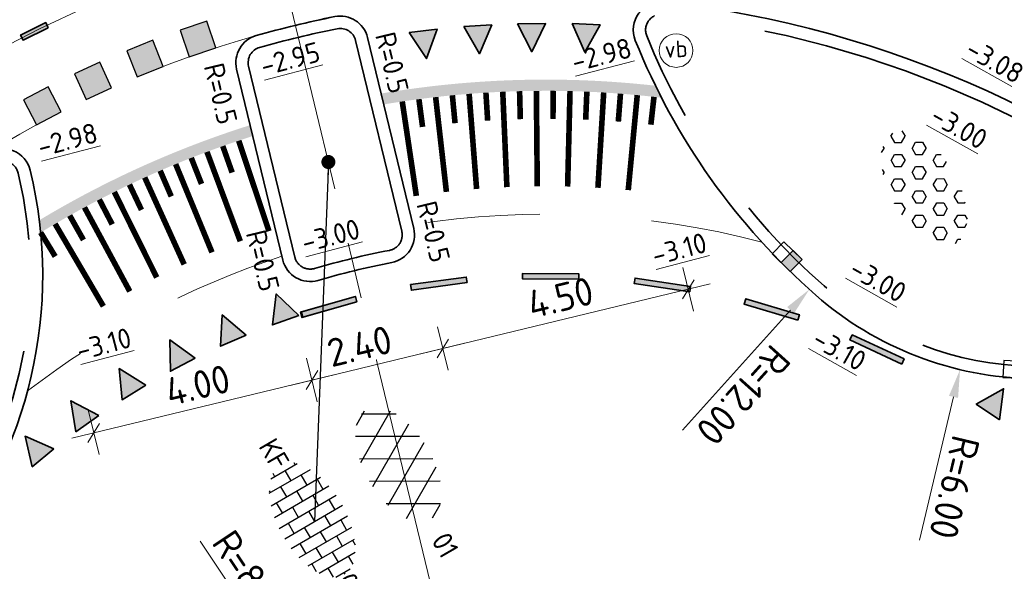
# Model space of a CAD drawing. Header units: metres. Extents: x 111691 to 117439, y 474133 to 478789.
# Tile 59 of 127: x 114403 to 114421, y 476433 to 476443. Entities that reach past the tile are written whole.
import ezdxf
from ezdxf.enums import TextEntityAlignment as Align

# ---------------------------------------------------------------- set-up
doc = ezdxf.new("R2010")
doc.units = ezdxf.units.M
for name, pattern in [('AM-AS', [16, 10, -2, 2, -2]), ('VH-RWSBAND', [24, 10, -2, 2, -2, 2, -2, 2, -2]), ('XX-HIDDEN', [4, 2, -2])]:
    doc.linetypes.add(name, pattern=pattern)
doc.layers.get('Defpoints').update_dxf_attribs({"lineweight": 25})
for name, color, linetype, lineweight in [('N-WE-AM-AS-G', 10, 'AM-AS', 18), ('N-WE-IE-MEUBILAIR_WEGMEUBILAIR_PAAL-S', 7, 'Continuous', 25), ('N-WE-RI-HWA_KOLK-S', 150, 'Continuous', 25), ('N-WE-VH-HOOGTELABEL-T18', 2, 'Continuous', 18), ('N-WE-VH-KANTOPSLUITING-T18', 10, 'Continuous', 18), ('N-WE-VH-KANTOPSLUITING_TROTTOIRBAND_RWS_110 220-G', 210, 'VH-RWSBAND', 35), ('N-WE-VH-KANTOPSLUITING_VOORKANTBAND-G', 7, 'Continuous', 35), ('N-WE-VH-KANTVERHARDING-G', 1, 'Continuous', 35), ('N-WE-VH-MAATVOERING-M', 7, 'Continuous', 18), ('N-WE-VH-MARKERING_DREMPEL-G', 7, 'Continuous', 25), ('N-WE-VH-MARKERING_VOP-A', 7, 'Continuous', 25), ('N-WE-VH-MATERIAALGRENS-G', 7, 'XX-HIDDEN', 18), ('N-WE-VH-VERHARDING_ASFALT-S', 7, 'Continuous', 25), ('N-WE-VH-VERHARDING_BETONSTRAATSTEEN-S', 7, 'Continuous', 25), ('N-WE-VH-VERHARDING_LAGE_BEPLANTING-S', 70, 'Continuous', 25), ('N-WE-VW-MARKERING-G', 7, 'Continuous', 35), ('X-XX-AL-AANPIJLING_SYMBOLEN-T25', 7, 'Continuous', 25)]:
    doc.layers.add(name, color=color, linetype=linetype, lineweight=lineweight)
for name, color, linetype in [('N-WE-VW-MARKERING_DWARS_DRIEHOEK_5050-A', 7, 'Continuous'), ('N-WE-VW-MARKERING_DWARS_OVERSTEEK_BLOKSTREEP50-A', 7, 'Continuous'), ('N-WE-VW-MARKERING_DWARS_OVERSTEEK_KANALISATIESTREEP50-A', 7, 'Continuous'), ('N-WE-VW-MARKERING_LANGS_STREEP_11_010-A', 7, 'Continuous')]:
    doc.layers.add(name, color=color, linetype=linetype)
doc.styles.add('ISO', font='NLCS-ISO.ttf')
doc.styles.add('NLCS-ISO', font='NLCS-ISO.ttf')
doc.styles.add('NLCS-ISO-ANNOTATIEF-T25', font='NLCS-ISO.ttf', dxfattribs={"height": 2.5})
doc.styles.add('NLCS-ISO-M200-T18', font='NLCS-ISO.ttf', dxfattribs={"height": 0.36})
doc.dimstyles.new('M200T25-PIJL', dxfattribs={"dimscale": 0.2, "dimtxt": 2.5, "dimasz": 2, "dimexe": 1, "dimexo": 0.25, "dimgap": 0.75, "dimtad": 1, "dimzin": 0, "dimdsep": 46, "dimtxsty": 'ISO', "dimcen": 0, "dimdle": 1, "dimse1": 1, "dimse2": 1, "dimclrt": 2, "dimazin": 0, "dimtfac": 1, "dimtdec": 4, "dimtmove": 2, "dimatfit": 3, "dimfxl": 1, "dimtolj": 1, "dimtzin": 0, "dimarcsym": 0})
doc.dimstyles.new('NLCS-ANNOTATIEF-T25-PIJL_L2_H1', dxfattribs={"dimtxt": 2.5, "dimasz": 2.5, "dimexe": 2, "dimexo": 2, "dimgap": 0.7, "dimtad": 1, "dimzin": 0, "dimdsep": 46, "dimtxsty": 'NLCS-ISO-ANNOTATIEF-T25', "dimcen": 0, "dimdle": 2, "dimclrd": 256, "dimclre": 256, "dimclrt": 256, "dimadec": 1, "dimazin": 0, "dimtfac": 1, "dimtdec": 3, "dimtofl": 0, "dimtmove": 0, "dimatfit": 3, "dimfxl": 2, "dimfxlon": 1, "dimtfillclr": 256, "dimtolj": 1, "dimtzin": 0, "dimlwd": -1, "dimlwe": -1, "dimarcsym": 0})
doc.dimstyles.new('NLCS-ANNOTATIEF-T25-SCHRAP_L2_H1', dxfattribs={"dimtxt": 2.5, "dimasz": 1.4, "dimexe": 2, "dimexo": 2, "dimgap": 0.7, "dimtad": 1, "dimzin": 0, "dimdsep": 46, "dimtxsty": 'NLCS-ISO-ANNOTATIEF-T25', "dimblk": 'OBLIQUE', "dimcen": 0, "dimdle": 2, "dimclrd": 256, "dimclre": 256, "dimclrt": 256, "dimadec": 1, "dimazin": 0, "dimtfac": 1, "dimtdec": 3, "dimtofl": 0, "dimtmove": 0, "dimatfit": 3, "dimldrblk": 'OBLIQUE', "dimfxl": 2, "dimfxlon": 1, "dimtfillclr": 256, "dimtolj": 1, "dimtzin": 0, "dimlwd": -1, "dimlwe": -1, "dimarcsym": 0})

# ---------------------------------------------------------------- blocks, each defined once
blk = doc.blocks.new('*D15')
at = {"layer": 'Defpoints', "color": 0, "linetype": 'Continuous', "transparency": 16777216}
for p in [(114408.12, 476430.965), (114412.548, 476424.302)]:
    blk.add_point(p, dxfattribs=at)
at = {"layer": 'N-WE-VH-MAATVOERING-M', "transparency": 16777216}
blk.add_line((114406.387, 476433.571), (114407.843, 476431.381), dxfattribs=at)
at = {"layer": 'N-WE-VH-MAATVOERING-M', "linetype": 'Continuous', "transparency": 16777216}
blk.add_solid([(114407.912, 476431.427), (114407.773, 476431.335), (114408.12, 476430.965)], dxfattribs=at)
at = {"layer": 'N-WE-VH-MAATVOERING-M', "linetype": 'Continuous', "lineweight": 0, "transparency": 16777216, "insert": (114407.301, 476432.9), "char_height": 0.5, "attachment_point": 5, "rotation": 303.6107, "style": 'NLCS-ISO-ANNOTATIEF-T25', "bg_fill": 3, "box_fill_scale": 1.1, "bg_fill_color": 256, "bg_fill_true_color": 13158600, "bg_fill_transparency": 0}
blk.add_mtext('\\A1;R=8.00', dxfattribs=at)
blk = doc.blocks.new('_Oblique')
at = {"color": 0, "linetype": 'ByBlock', "lineweight": -2}
blk.add_line((-0.5, -0.5), (0.5, 0.5), dxfattribs=at)
blk = doc.blocks.new('*D66')
at = {"layer": 'Defpoints', "color": 0, "linetype": 'Continuous', "transparency": 16777216}
for p in [(114407.554, 476439.847), (114403.666, 476438.907), (114408.377, 476436.441)]:
    blk.add_point(p, dxfattribs=at)
at = {"layer": 'N-WE-VH-MAATVOERING-M', "transparency": 16777216}
for p, q in [((114408.283, 476436.83), (114408.472, 476436.052)), ((114404.101, 476435.406), (114408.766, 476436.535)), ((114404.396, 476435.889), (114404.584, 476435.112))]:
    blk.add_line(p, q, dxfattribs=at)
at = {"layer": 'N-WE-VH-MAATVOERING-M', "linetype": 'Continuous', "transparency": 16777216, "xscale": 0.28, "yscale": 0.28, "zscale": 0.28}
for p, rotation in [((114408.377, 476436.441), 13.59662895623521), ((114404.49, 476435.5), 193.5966289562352)]:
    blk.add_blockref('_Oblique', p, dxfattribs=dict(at, rotation=rotation))
at = {"layer": 'N-WE-VH-MAATVOERING-M', "linetype": 'Continuous', "lineweight": 0, "transparency": 16777216, "insert": (114406.342, 476436.35), "char_height": 0.5, "attachment_point": 5, "rotation": 13.5966, "style": 'NLCS-ISO-ANNOTATIEF-T25', "bg_fill": 3, "box_fill_scale": 1.1, "bg_fill_color": 256, "bg_fill_true_color": 13158600, "bg_fill_transparency": 0}
blk.add_mtext('\\A1;4.00', dxfattribs=at)
blk = doc.blocks.new('*D73')
at = {"layer": 'Defpoints', "color": 0, "linetype": 'Continuous', "transparency": 16777216}
for p in [(114409.886, 476440.412), (114407.554, 476439.847), (114410.71, 476437.005)]:
    blk.add_point(p, dxfattribs=at)
at = {"layer": 'N-WE-VH-MAATVOERING-M', "transparency": 16777216}
for p, q in [((114410.616, 476437.394), (114410.804, 476436.616)), ((114407.989, 476436.347), (114411.099, 476437.099)), ((114408.283, 476436.83), (114408.472, 476436.052))]:
    blk.add_line(p, q, dxfattribs=at)
at = {"layer": 'N-WE-VH-MAATVOERING-M', "linetype": 'Continuous', "transparency": 16777216, "xscale": 0.28, "yscale": 0.28, "zscale": 0.28}
for p, rotation in [((114410.71, 476437.005), 13.59662895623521), ((114408.377, 476436.441), 193.5966289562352)]:
    blk.add_blockref('_Oblique', p, dxfattribs=dict(at, rotation=rotation))
at = {"layer": 'N-WE-VH-MAATVOERING-M', "linetype": 'Continuous', "lineweight": 0, "transparency": 16777216, "insert": (114409.226, 476437.047), "char_height": 0.5, "attachment_point": 5, "rotation": 13.5966, "style": 'NLCS-ISO-ANNOTATIEF-T25', "bg_fill": 3, "box_fill_scale": 1.1, "bg_fill_color": 256, "bg_fill_true_color": 13158600, "bg_fill_transparency": 0}
blk.add_mtext('\\A1;2.40', dxfattribs=at)
blk = doc.blocks.new('*D74')
at = {"layer": 'Defpoints', "color": 0, "linetype": 'Continuous', "transparency": 16777216}
for p in [(114414.26, 476441.469), (114409.886, 476440.412), (114415.084, 476438.063)]:
    blk.add_point(p, dxfattribs=at)
at = {"layer": 'N-WE-VH-MAATVOERING-M', "transparency": 16777216}
for p, q in [((114414.99, 476438.452), (114415.178, 476437.674)), ((114410.321, 476436.911), (114415.473, 476438.157)), ((114410.616, 476437.394), (114410.804, 476436.616))]:
    blk.add_line(p, q, dxfattribs=at)
at = {"layer": 'N-WE-VH-MAATVOERING-M', "linetype": 'Continuous', "transparency": 16777216, "xscale": 0.28, "yscale": 0.28, "zscale": 0.28}
for p, rotation in [((114415.084, 476438.063), 13.59662895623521), ((114410.71, 476437.005), 193.5966289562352)]:
    blk.add_blockref('_Oblique', p, dxfattribs=dict(at, rotation=rotation))
at = {"layer": 'N-WE-VH-MAATVOERING-M', "linetype": 'Continuous', "lineweight": 0, "transparency": 16777216, "insert": (114412.805, 476437.913), "char_height": 0.5, "attachment_point": 5, "rotation": 13.5966, "style": 'NLCS-ISO-ANNOTATIEF-T25', "bg_fill": 3, "box_fill_scale": 1.1, "bg_fill_color": 256, "bg_fill_true_color": 13158600, "bg_fill_transparency": 0}
blk.add_mtext('\\A1;4.50', dxfattribs=at)
blk = doc.blocks.new('SVH-ASFALT-SO')
at = {"ltscale": 0.1}
for p, q in [((-1.91, 0.692), (0.948, 5.641)), ((2.754, -0.217), (-0.469, 5.365)), ((0, 0), (3.268, 5.66)), ((4.868, 0.122), (1.647, 5.7)), ((6.701, 0.946), (4.043, 5.55)), ((-3.364, 2.174), (-1.828, 4.834)), ((0.361, -0.072), (-2.305, 4.546)), ((2.176, -0.232), (5.322, 5.217)), ((4.657, 0.065), (7.07, 4.246)), ((7.828, 2.995), (7.146, 4.176)), ((-2.72, 1.264), (-3.454, 2.536))]:
    blk.add_line(p, q, dxfattribs=at)
at = {"style": 'NLCS-ISO'}
blk.add_attdef('KLEUR', text='', height=1.8, dxfattribs=at).set_placement((9.486, 2.741), align=Align.MIDDLE_LEFT)
at = {"style": 'NLCS-ISO', "flags": 1}
blk.add_attdef('FUNCTIE', text='', height=1.8, dxfattribs=at).set_placement((0.116, -3.585), align=Align.MIDDLE_CENTER)
blk = doc.blocks.new('SVH-BSS_KEIFORMAAT_HALFST-SO')
at = {"ltscale": 0.1}
for p, q in [((-2.1, -2.891), (-2.1, 2.72)), ((-1.05, -3.027), (-1.05, 2.856)), ((0, -3.056), (0, 2.885)), ((1.05, -2.982), (1.05, 2.81)), ((-4.2, -2.203), (-4.2, 2.032)), ((-3.15, -2.631), (-3.15, 2.46)), ((-3.15, 2.1), (-2.1, 2.1)), ((-1.05, 2.1), (0, 2.1)), ((1.05, 2.1), (2.1, 2.1)), ((2.1, -2.795), (2.1, 2.624)), ((3.15, -2.47), (3.15, 2.299)), ((3.15, 2.1), (3.607, 2.1)), ((4.2, -1.936), (4.2, 1.765)), ((-5.458, 1.05), (-5.25, 1.05)), ((-5.25, -1.455), (-5.25, 1.284)), ((-4.2, 1.05), (-3.15, 1.05)), ((-2.1, 1.05), (-1.05, 1.05)), ((0, 1.05), (1.05, 1.05)), ((2.1, 1.05), (3.15, 1.05)), ((4.2, 1.05), (5.001, 1.05)), ((-5.25, 0), (-4.2, 0)), ((-3.15, 0), (-2.1, 0)), ((-1.05, 0), (0, 0)), ((1.05, 0), (2.1, 0)), ((3.15, 0), (4.2, 0)), ((5.25, -0.829), (5.25, 0.658)), ((5.25, 0), (5.427, 0)), ((-5.581, -1.05), (-5.25, -1.05)), ((-4.2, -1.05), (-3.15, -1.05)), ((-2.1, -1.05), (-1.05, -1.05)), ((0, -1.05), (1.05, -1.05)), ((2.1, -1.05), (3.15, -1.05)), ((4.2, -1.05), (5.124, -1.05)), ((-4.39, -2.1), (-4.2, -2.1)), ((-3.15, -2.1), (-2.1, -2.1)), ((-1.05, -2.1), (0, -2.1)), ((1.05, -2.1), (2.1, -2.1)), ((3.15, -2.1), (3.933, -2.1))]:
    blk.add_line(p, q, dxfattribs=at)
at = {"style": 'NLCS-ISO'}
blk.add_attdef('FORMAAT', text='', height=1.8, dxfattribs=at).set_placement((-5.681, -0.086), align=Align.MIDDLE_RIGHT)
blk.add_attdef('KLEUR', text='', height=1.8, dxfattribs=at).set_placement((5.527, -0.086), align=Align.MIDDLE_LEFT)
at = {"style": 'NLCS-ISO', "flags": 1}
blk.add_attdef('FUNCTIE', text='', height=1.8, dxfattribs=at).set_placement((0.116, -3.585), align=Align.MIDDLE_CENTER)
blk = doc.blocks.new('*D122')
at = {"layer": 'Defpoints', "color": 0, "transparency": 16777216}
for p in [(114421.316, 476442.465), (114419.927, 476436.628)]:
    blk.add_point(p, dxfattribs=at)
at = {"layer": 'N-WE-VH-MAATVOERING-M', "transparency": 16777216}
blk.add_line((114419.202, 476433.584), (114419.811, 476436.142), dxfattribs=at)
blk.add_solid([(114419.892, 476436.123), (114419.73, 476436.161), (114419.927, 476436.628)], dxfattribs=at)
at = {"layer": 'N-WE-VH-MAATVOERING-M', "transparency": 16777216, "insert": (114419.828, 476434.529), "char_height": 0.5, "attachment_point": 5, "rotation": 256.6094, "style": 'NLCS-ISO-ANNOTATIEF-T25'}
blk.add_mtext('\\A1;R=6.00', dxfattribs=at)
blk = doc.blocks.new('*D123')
at = {"layer": 'Defpoints', "color": 0, "transparency": 16777216}
for p in [(114425.275, 476446.974), (114417.242, 476438.06)]:
    blk.add_point(p, dxfattribs=at)
at = {"layer": 'N-WE-VH-MAATVOERING-M', "transparency": 16777216}
blk.add_line((114414.979, 476435.549), (114416.907, 476437.688), dxfattribs=at)
blk.add_solid([(114416.969, 476437.633), (114416.845, 476437.744), (114417.242, 476438.06)], dxfattribs=at)
at = {"layer": 'N-WE-VH-MAATVOERING-M', "transparency": 16777216, "insert": (114416.065, 476436.172), "char_height": 0.5, "attachment_point": 5, "rotation": 227.9775, "style": 'NLCS-ISO-ANNOTATIEF-T25'}
blk.add_mtext('\\A1;R=12.00', dxfattribs=at)
blk = doc.blocks.new('N-SVW-MARKERING_DWARS_OVERSTEEK_BLOKSTREEP_050')
at = {"flags": 128}
blk.add_lwpolyline([(0, -0.25), (0.5, -0.25), (0.5, 0.25), (0, 0.25)], close=True, dxfattribs=at)
blk.add_solid([(0, 0.25), (0.5, 0.25), (0, -0.25), (0.5, -0.25)])
blk = doc.blocks.new('N-SRI-KOLK_RWS-SO')
at = {"ltscale": 0.1}
blk.add_hatch(color=256, dxfattribs=at).paths.add_polyline_path([(0, 0), (1.125, 0), (1.125, 1.5), (0, 1.5)])
blk.add_line((0, 0), (0, 1.5), dxfattribs=at)
at = {"flags": 128}
blk.add_lwpolyline([(-1.125, 0), (1.125, 0), (1.125, 1.5), (-1.125, 1.5)], close=True, dxfattribs=at)
at = {"ltscale": 0.1, "flags": 128}
blk.add_lwpolyline([(0, 0), (1.125, 0), (1.125, 1.5), (0, 1.5)], close=True, dxfattribs=at)
blk = doc.blocks.new('SIE-WEG_PAAL_VERKEERSBORD-SO')
at = {"color": 0, "linetype": 'ByBlock', "lineweight": 18}
blk.add_circle((0, 0), 1.5, dxfattribs=at)
at = {"color": 0, "linetype": 'ByBlock', "lineweight": 18, "style": 'NLCS-ISO'}
blk.add_text('vb', height=1.5, dxfattribs=at).set_placement((0, 0.132), align=Align.MIDDLE_CENTER)
blk = doc.blocks.new('SVH-GRASPLAAT-SO')
at = {"ltscale": 0.1}
for p, q in [((-2.058, 2.469), (-1.863, 2.807)), ((-0.808, 2.469), (-1.068, 2.919)), ((1.692, 2.469), (1.885, 2.803)), ((-3.933, 1.387), (-3.621, 1.928)), ((-3.621, 1.928), (-2.996, 1.928)), ((-2.683, 1.387), (-2.996, 1.928)), ((-1.746, 1.928), (-2.058, 2.469)), ((-1.746, 1.928), (-1.121, 1.928)), ((-1.121, 1.928), (-0.808, 2.469)), ((-0.183, 1.387), (0.129, 1.928)), ((0.129, 1.928), (0.754, 1.928)), ((1.067, 1.387), (0.754, 1.928)), ((2.004, 1.928), (1.692, 2.469)), ((2.004, 1.928), (2.629, 1.928)), ((2.629, 1.928), (2.942, 2.469)), ((2.942, 2.469), (2.892, 2.555)), ((3.567, 1.387), (3.879, 1.928)), ((3.879, 1.928), (4.307, 1.928)), ((-3.621, 0.845), (-3.933, 1.387)), ((-2.996, 0.845), (-2.683, 1.387)), ((0.129, 0.845), (-0.183, 1.387)), ((0.754, 0.845), (1.067, 1.387)), ((3.879, 0.845), (3.567, 1.387)), ((4.504, 0.845), (4.817, 1.387)), ((4.817, 1.387), (4.632, 1.708)), ((-5.496, -0.237), (-5.658, 0.043)), ((-5.425, 0.845), (-4.871, 0.845)), ((-4.558, 0.304), (-4.871, 0.845)), ((-4.871, -0.237), (-4.558, 0.304)), ((-3.621, 0.845), (-2.996, 0.845)), ((-2.058, 0.304), (-1.746, 0.845)), ((-1.746, -0.237), (-2.058, 0.304)), ((-1.746, 0.845), (-1.121, 0.845)), ((-0.808, 0.304), (-1.121, 0.845)), ((-1.121, -0.237), (-0.808, 0.304)), ((0.129, 0.845), (0.754, 0.845)), ((1.692, 0.304), (2.004, 0.845)), ((2.004, -0.237), (1.692, 0.304)), ((2.004, 0.845), (2.629, 0.845)), ((2.942, 0.304), (2.629, 0.845)), ((2.629, -0.237), (2.942, 0.304)), ((3.879, 0.845), (4.504, 0.845)), ((5.442, 0.304), (5.569, 0.525)), ((5.657, -0.068), (5.442, 0.304)), ((-5.496, -0.237), (-4.871, -0.237)), ((-3.933, -0.778), (-3.621, -0.237)), ((-3.621, -1.32), (-3.933, -0.778)), ((-3.621, -0.237), (-2.996, -0.237)), ((-2.683, -0.778), (-2.996, -0.237)), ((-2.996, -1.32), (-2.683, -0.778)), ((-1.746, -0.237), (-1.121, -0.237)), ((-0.183, -0.778), (0.129, -0.237)), ((0.129, -1.32), (-0.183, -0.778)), ((0.129, -0.237), (0.754, -0.237)), ((1.067, -0.778), (0.754, -0.237)), ((0.754, -1.32), (1.067, -0.778)), ((2.004, -0.237), (2.629, -0.237)), ((3.567, -0.778), (3.879, -0.237)), ((3.879, -1.32), (3.567, -0.778)), ((3.879, -0.237), (4.504, -0.237)), ((4.817, -0.778), (4.504, -0.237)), ((4.504, -1.32), (4.817, -0.778)), ((-5.07, -1.32), (-4.871, -1.32)), ((-4.658, -1.688), (-4.871, -1.32)), ((-3.621, -1.32), (-2.996, -1.32)), ((-2.058, -1.861), (-1.746, -1.32)), ((-1.746, -1.32), (-1.121, -1.32)), ((-0.808, -1.861), (-1.121, -1.32)), ((0.129, -1.32), (0.754, -1.32)), ((1.692, -1.861), (2.004, -1.32)), ((2.004, -1.32), (2.629, -1.32)), ((2.942, -1.861), (2.629, -1.32)), ((3.879, -1.32), (4.504, -1.32)), ((-3.334, -2.402), (-2.996, -2.402)), ((-2.911, -2.549), (-2.996, -2.402)), ((-1.746, -2.402), (-2.058, -1.861)), ((-1.746, -2.402), (-1.121, -2.402)), ((-1.121, -2.402), (-0.808, -1.861)), ((-0.183, -2.943), (0.129, -2.402)), ((0.129, -2.402), (0.754, -2.402)), ((1.054, -2.921), (0.754, -2.402)), ((2.004, -2.402), (1.692, -1.861)), ((2.004, -2.402), (2.629, -2.402)), ((2.629, -2.402), (2.942, -1.861)), ((-0.167, -2.972), (-0.183, -2.943))]:
    blk.add_line(p, q, dxfattribs=at)
at = {"style": 'NLCS-ISO', "flags": 1}
blk.add_attdef('FUNCTIE', text='', height=1.8, dxfattribs=at).set_placement((0.116, -3.585), align=Align.MIDDLE_CENTER)

msp = doc.modelspace()

# ---------------------------------------------------------------- hatches: boundary and pattern name
at = {"layer": 'N-WE-VW-MARKERING_DWARS_DRIEHOEK_5050-A', "transparency": 33554687}
h = msp.add_hatch(color=256, dxfattribs=at)
h.dxf.hatch_style = 1
h.paths.add_polyline_path([(114410.113, 476442.645), (114410.609, 476442.704), (114410.42, 476442.178)])
h = msp.add_hatch(color=256, dxfattribs=at)
h.dxf.hatch_style = 1
h.paths.add_polyline_path([(114411.082, 476442.747), (114411.582, 476442.777), (114411.362, 476442.263)])
h = msp.add_hatch(color=256, dxfattribs=at)
h.dxf.hatch_style = 1
h.paths.add_polyline_path([(114412.04, 476442.799), (114412.54, 476442.802), (114412.294, 476442.3)])
h = msp.add_hatch(color=256, dxfattribs=at)
h.dxf.hatch_style = 1
h.paths.add_polyline_path([(114413.012, 476442.8), (114413.512, 476442.78), (114413.243, 476442.29)])
h = msp.add_hatch(color=256, dxfattribs=at)
h.dxf.hatch_style = 1
h.paths.add_polyline_path([(114420.63, 476435.734), (114420.217, 476436.015), (114420.704, 476436.288)])
at = {"layer": 'N-WE-VW-MARKERING_DWARS_OVERSTEEK_KANALISATIESTREEP50-A', "transparency": 33554687}
h = msp.add_hatch(color=256, dxfattribs=at)
h.dxf.hatch_style = 1
h.paths.add_polyline_path([(114403.678, 476442.728), (114403.633, 476442.818), (114403.185, 476442.596), (114403.23, 476442.506)])
at = {"layer": 'N-WE-VW-MARKERING_LANGS_STREEP_11_010-A'}
h = msp.add_hatch(color=256, dxfattribs=at)
h.dxf.hatch_style = 1
h.paths.add_polyline_path([(114417.036, 476437.511), (114417.064, 476437.606), (114416.107, 476437.894), (114416.078, 476437.798)])
h = msp.add_hatch(color=256, dxfattribs=at)
h.dxf.hatch_style = 1
h.paths.add_polyline_path([(114418.888, 476436.728), (114418.93, 476436.819), (114418.006, 476437.249), (114417.964, 476437.158)])

# ---------------------------------------------------------------- linework, layer by layer
at = {"layer": 'N-WE-AM-AS-G', "ltscale": 0.5}
msp.add_line((114412.548, 476424.302), (114401.933, 476468.191), dxfattribs=at)
at = {"layer": 'N-WE-VH-KANTOPSLUITING_TROTTOIRBAND_RWS_110 220-G', "flags": 128}
msp.add_lwpolyline([(114355.015, 476414.043), (114355.903, 476414.08), (114378.071, 476416.963, 0.078891), (114392.837, 476421.275, 0.208409), (114398.942, 476428.437, -0.099065), (114401.581, 476433.354, 0.236068), (114403.142, 476440.135, 0.509225), (114402.724, 476440.308, 0.509225)], format="xyb", dxfattribs=at)
at = {"layer": 'N-WE-VH-KANTVERHARDING-G', "ltscale": 0.5}
msp.add_arc((114412.548, 476424.302), 19, 101.4282, 105.7651, dxfattribs=at)
at = {"layer": 'N-WE-VH-MARKERING_DREMPEL-G', "const_width": 0.1, "flags": 128}
msp.add_lwpolyline([(114406.789, 476440.616), (114406.956, 476440.144)], dxfattribs=at)
at = {"layer": 'N-WE-VH-MATERIAALGRENS-G'}
msp.add_arc((114412.548, 476424.302), 19, 105.7651, 121.5419, dxfattribs=at)
at = {"layer": 'N-WE-VW-MARKERING-G'}
for points in [[(114403.678, 476442.728), (114403.633, 476442.818), (114403.185, 476442.596), (114403.23, 476442.506)], [(114410.113, 476442.645), (114410.609, 476442.704), (114410.42, 476442.178)], [(114411.082, 476442.747), (114411.582, 476442.777), (114411.362, 476442.263)], [(114412.04, 476442.799), (114412.54, 476442.802), (114412.294, 476442.3)], [(114413.012, 476442.8), (114413.512, 476442.78), (114413.243, 476442.29)], [(114417.036, 476437.511), (114417.064, 476437.606), (114416.107, 476437.894), (114416.078, 476437.798)], [(114418.888, 476436.728), (114418.93, 476436.819), (114418.006, 476437.249), (114417.964, 476437.158)], [(114420.63, 476435.734), (114420.217, 476436.015), (114420.704, 476436.288)]]:
    msp.add_lwpolyline(points, close=True, dxfattribs=at)

# ---------------------------------------------------------------- block references
at = {"layer": 'N-WE-IE-MEUBILAIR_WEGMEUBILAIR_PAAL-S', "xscale": 0.2, "yscale": 0.2, "zscale": 0.2, "rotation": 2.981556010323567}
msp.add_blockref('SIE-WEG_PAAL_VERKEERSBORD-SO', (114414.868, 476442.321), dxfattribs=at)
at = {"layer": 'N-WE-RI-HWA_KOLK-S', "xscale": 0.2, "yscale": 0.2, "zscale": 0.2}
for p, rotation in [((114416.741, 476438.538), 315.7110485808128), ((114420.917, 476436.479), 357.3375898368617)]:
    msp.add_blockref('N-SRI-KOLK_RWS-SO', p, dxfattribs=dict(at, rotation=rotation))
at = {"layer": 'N-WE-VH-VERHARDING_LAGE_BEPLANTING-S', "xscale": 0.2, "yscale": 0.2, "zscale": 0.2, "rotation": 300.1117835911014}
msp.add_blockref('SVH-GRASPLAAT-SO', (114419.289, 476439.864), dxfattribs=at)
at = {"layer": 'N-WE-VW-MARKERING_DWARS_OVERSTEEK_BLOKSTREEP50-A'}
for p, rotation in [((114406.428, 476442.291), 108.788098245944), ((114405.495, 476441.946), 111.7880982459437), ((114404.581, 476441.553), 114.7880982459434), ((114403.689, 476441.113), 117.7880982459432)]:
    msp.add_blockref('N-SVW-MARKERING_DWARS_OVERSTEEK_BLOKSTREEP_050', p, dxfattribs=dict(at, rotation=rotation))

# ---------------------------------------------------------------- texts
at = {"layer": 'N-WE-VH-HOOGTELABEL-T18', "style": 'NLCS-ISO-M200-T18'}
for s, rotation, p in [('%%U-2.95', 14.6987, (114407.516, 476441.863)), ('%%U-2.98', 14.6987, (114413.059, 476441.933)), ('%%U-3.08', 330.6105, (114419.993, 476442.241)), ('%%U-3.00', 330.6105, (114419.366, 476441.054)), ('%%U-2.98', 14.6987, (114403.543, 476440.418)), ('%%U-3.00', 330.6105, (114417.922, 476438.321)), ('%%U-3.10', 330.6105, (114417.261, 476437.07))]:
    msp.add_text(s, height=0.36, rotation=rotation, dxfattribs=at).set_placement(p)
at = {"layer": 'N-WE-VH-KANTOPSLUITING-T18', "style": 'NLCS-ISO'}
msp.add_text('R=0.5', height=0.36, rotation=283.5966, dxfattribs=at).set_placement((114406.447, 476442.045))

# ---------------------------------------------------------------- dimensions: what is measured, and where the dimension line sits
at = {"layer": 'N-WE-VH-MAATVOERING-M'}
dim = msp.add_radius_dim(center=(114421.316, 476442.465), mpoint=(114419.927, 476436.628), dimstyle='NLCS-ANNOTATIEF-T25-PIJL_L2_H1', override={"dimpost": 'R=<>'}, dxfattribs=at)
dim.commit()
dim.dimension.update_dxf_attribs({"geometry": '*D122', "text_midpoint": (114419.828, 476434.529)})

# ---------------------------------------------------------------- next in the draw order: dimensions: what is measured, and where the dimension line sits
at = {"layer": 'N-WE-VH-MAATVOERING-M', "linetype": 'Continuous', "lineweight": 0}
dim = msp.add_linear_dim(base=(114408.377, 476436.441), p1=(114403.666, 476438.907), p2=(114407.554, 476439.847), angle=13.5966, dimstyle='NLCS-ANNOTATIEF-T25-SCHRAP_L2_H1', override={"dimtfill": 1}, dxfattribs=at)
dim.commit()
dim.dimension.update_dxf_attribs({"geometry": '*D66', "text_midpoint": (114406.342, 476436.35)})
dim = msp.add_radius_dim(center=(114412.548, 476424.302), mpoint=(114408.12, 476430.965), dimstyle='NLCS-ANNOTATIEF-T25-PIJL_L2_H1', override={"dimpost": 'R=<>', "dimtfill": 1}, dxfattribs=at)
dim.commit()
dim.dimension.update_dxf_attribs({"geometry": '*D15', "text_midpoint": (114407.301, 476432.9)})

# ---------------------------------------------------------------- next in the draw order: hatches: boundary and pattern name
at = {"layer": 'N-WE-VH-MARKERING_VOP-A'}
h = msp.add_hatch(color=256, dxfattribs=at)
h.dxf.hatch_style = 1
h.paths.add_polyline_path([(114403.519, 476439.293, -0.006891), (114403.543, 476439.074, -0.060248), (114407.324, 476440.795), (114407.277, 476440.99, 0.059108)])
at = {"layer": 'N-WE-VW-MARKERING_DWARS_DRIEHOEK_5050-A', "transparency": 33554687}
h = msp.add_hatch(color=256, dxfattribs=at)
h.dxf.hatch_style = 1
h.paths.add_polyline_path([(114407.208, 476437.244), (114406.749, 476437.044), (114406.779, 476437.603)])
h = msp.add_hatch(color=256, dxfattribs=at)
h.dxf.hatch_style = 1
h.paths.add_polyline_path([(114406.298, 476436.83), (114405.855, 476436.598), (114405.845, 476437.157)])
h = msp.add_hatch(color=256, dxfattribs=at)
h.dxf.hatch_style = 1
h.paths.add_polyline_path([(114405.42, 476436.352), (114404.995, 476436.09), (114404.945, 476436.646)])
h = msp.add_hatch(color=256, dxfattribs=at)
h.dxf.hatch_style = 1
h.paths.add_polyline_path([(114404.579, 476435.813), (114404.173, 476435.521), (114404.084, 476436.072)])
h = msp.add_hatch(color=256, dxfattribs=at)
h.dxf.hatch_style = 1
h.paths.add_polyline_path([(114403.778, 476435.215), (114403.394, 476434.895), (114403.266, 476435.439)])

# ---------------------------------------------------------------- next in the draw order: linework, layer by layer
at = {"layer": 'N-WE-VH-KANTOPSLUITING_VOORKANTBAND-G', "flags": 128}
msp.add_lwpolyline([(114355.024, 476413.823), (114355.922, 476413.861), (114378.099, 476416.745, 0.078896), (114392.932, 476421.076, 0.208438), (114399.153, 476428.373, -0.099065), (114401.75, 476433.214, 0.236068), (114403.356, 476440.187, 0.509225), (114402.609, 476440.495)], format="xyb", dxfattribs=at)
at = {"layer": 'N-WE-VH-MARKERING_DREMPEL-G', "const_width": 0.1, "flags": 128}
for points in [[(114406.507, 476440.513), (114407.101, 476438.918)], [(114406.227, 476440.406), (114406.41, 476439.941)], [(114405.673, 476440.177), (114405.871, 476439.718)], [(114405.949, 476440.294), (114406.597, 476438.72)], [(114405.398, 476440.056), (114406.101, 476438.505)], [(114404.856, 476439.798), (114405.612, 476438.273)], [(114405.126, 476439.929), (114405.34, 476439.478)], [(114404.589, 476439.663), (114404.819, 476439.219)], [(114404.324, 476439.522), (114405.132, 476438.024)], [(114404.061, 476439.377), (114404.306, 476438.942)], [(114403.801, 476439.228), (114404.661, 476437.759)], [(114403.543, 476439.074), (114403.803, 476438.647)]]:
    msp.add_lwpolyline(points, dxfattribs=at)
at = {"layer": 'N-WE-VW-MARKERING-G'}
for points in [[(114407.208, 476437.244), (114406.749, 476437.044), (114406.779, 476437.603)], [(114406.298, 476436.83), (114405.855, 476436.598), (114405.845, 476437.157)], [(114405.42, 476436.352), (114404.995, 476436.09), (114404.945, 476436.646)], [(114404.579, 476435.813), (114404.173, 476435.521), (114404.084, 476436.072)], [(114403.778, 476435.215), (114403.394, 476434.895), (114403.266, 476435.439)]]:
    msp.add_lwpolyline(points, close=True, dxfattribs=at)

# ---------------------------------------------------------------- next in the draw order: block references
at = {"layer": 'N-WE-VH-VERHARDING_BETONSTRAATSTEEN-S', "xscale": 0.2, "yscale": 0.2, "zscale": 0.2, "rotation": 300.1117835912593}
msp.add_blockref('SVH-BSS_KEIFORMAAT_HALFST-SO', (114408.421, 476433.919), dxfattribs=at).add_auto_attribs({'FORMAAT': 'KF', 'KLEUR': '02'})

# ---------------------------------------------------------------- next in the draw order: texts
at = {"layer": 'N-WE-VH-HOOGTELABEL-T18', "style": 'NLCS-ISO-M200-T18'}
msp.add_text('%%U-3.10', height=0.36, rotation=14.6987, dxfattribs=at).set_placement((114404.239, 476436.787))

# ---------------------------------------------------------------- next in the draw order: dimensions: what is measured, and where the dimension line sits
at = {"layer": 'N-WE-VH-MAATVOERING-M', "linetype": 'Continuous', "lineweight": 0}
dim = msp.add_linear_dim(base=(114410.71, 476437.005), p1=(114407.554, 476439.847), p2=(114409.886, 476440.412), angle=13.5966, dimstyle='NLCS-ANNOTATIEF-T25-SCHRAP_L2_H1', override={"dimtfill": 1}, dxfattribs=at)
dim.commit()
dim.dimension.update_dxf_attribs({"geometry": '*D73', "text_midpoint": (114409.318, 476436.668), "dimtype": 160})

# ---------------------------------------------------------------- next in the draw order: hatches: boundary and pattern name
at = {"layer": 'N-WE-VW-MARKERING_DWARS_DRIEHOEK_5050-A', "transparency": 33554687}
h = msp.add_hatch(color=256, dxfattribs=at)
h.dxf.hatch_style = 1
h.paths.add_polyline_path([(114408.144, 476437.592), (114407.673, 476437.426), (114407.743, 476437.98)])
at = {"layer": 'N-WE-VW-MARKERING_LANGS_STREEP_11_010-A'}
h = msp.add_hatch(color=256, dxfattribs=at)
h.dxf.hatch_style = 1
h.paths.add_polyline_path([(114409.179, 476437.839), (114409.152, 476437.935), (114408.172, 476437.653), (114408.2, 476437.557)])
h = msp.add_hatch(color=256, dxfattribs=at)
h.dxf.hatch_style = 1
h.paths.add_polyline_path([(114409.179, 476437.839), (114409.152, 476437.935), (114408.191, 476437.659), (114408.218, 476437.563)])

# ---------------------------------------------------------------- next in the draw order: linework, layer by layer
at = {"layer": 'N-WE-VH-MARKERING_DREMPEL-G', "const_width": 0.1, "flags": 128}
msp.add_lwpolyline([(114407.073, 476440.713), (114407.611, 476439.098)], dxfattribs=at)
at = {"layer": 'N-WE-VH-MATERIAALGRENS-G'}
msp.add_arc((114412.548, 476424.302), 15.1, 108.1547, 127.7136, dxfattribs=at)
at = {"layer": 'N-WE-VW-MARKERING-G'}
for points in [[(114408.144, 476437.592), (114407.673, 476437.426), (114407.743, 476437.98)], [(114409.179, 476437.839), (114409.152, 476437.935), (114408.172, 476437.653), (114408.2, 476437.557)], [(114409.179, 476437.839), (114409.152, 476437.935), (114408.191, 476437.659), (114408.218, 476437.563)]]:
    msp.add_lwpolyline(points, close=True, dxfattribs=at)

# ---------------------------------------------------------------- next in the draw order: block references
at = {"layer": 'N-WE-VH-VERHARDING_ASFALT-S', "xscale": 0.2, "yscale": 0.2, "zscale": 0.2, "rotation": 300.1117835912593}
msp.add_blockref('SVH-ASFALT-SO', (114409.224, 476435.039), dxfattribs=at).add_auto_attribs({'KLEUR': '01'})

# ---------------------------------------------------------------- next in the draw order: texts
at = {"layer": 'N-WE-VH-HOOGTELABEL-T18', "style": 'NLCS-ISO-M200-T18'}
msp.add_text('%%U-3.00', height=0.36, rotation=14.6987, dxfattribs=at).set_placement((114408.25, 476438.712))
at = {"layer": 'N-WE-VH-KANTOPSLUITING-T18', "style": 'NLCS-ISO'}
msp.add_text('R=0.5', height=0.36, rotation=283.5966, dxfattribs=at).set_placement((114407.197, 476439.067))

# ---------------------------------------------------------------- next in the draw order: dimensions: what is measured, and where the dimension line sits
at = {"layer": 'N-WE-VH-MAATVOERING-M', "linetype": 'Continuous', "lineweight": 0}
dim = msp.add_linear_dim(base=(114415.084, 476438.063), p1=(114409.886, 476440.412), p2=(114414.26, 476441.469), angle=13.5966, dimstyle='NLCS-ANNOTATIEF-T25-SCHRAP_L2_H1', override={"dimtfill": 1}, dxfattribs=at)
dim.commit()
dim.dimension.update_dxf_attribs({"geometry": '*D74', "text_midpoint": (114412.805, 476437.913)})

# ---------------------------------------------------------------- next in the draw order: leaders
at = {"layer": 'X-XX-AL-AANPIJLING_SYMBOLEN-T25'}
msp.add_leader([(114408.671, 476440.332), (114408.421, 476433.919)], dimstyle='M200T25-PIJL', override={"dimasz": 1.25, "dimgap": 0.14, "dimtad": 0, "dimldrblk": 'Dot', "dimfxl": 1.5, "dimarcsym": 1}, dxfattribs=at)

# ---------------------------------------------------------------- next in the draw order: hatches: boundary and pattern name
at = {"layer": 'N-WE-VH-MARKERING_VOP-A'}
h = msp.add_hatch(color=256, dxfattribs=at)
h.dxf.hatch_style = 1
h.paths.add_polyline_path([(114409.61, 476441.554), (114409.657, 476441.359, -0.071919), (114414.607, 476441.479, -0.004985), (114414.499, 476441.693, 0.070221)])
at = {"layer": 'N-WE-VW-MARKERING_LANGS_STREEP_11_010-A'}
h = msp.add_hatch(color=256, dxfattribs=at)
h.dxf.hatch_style = 1
h.paths.add_polyline_path([(114411.141, 476438.181), (114411.127, 476438.28), (114410.137, 476438.144), (114410.15, 476438.045)])
h = msp.add_hatch(color=256, dxfattribs=at)
h.dxf.hatch_style = 1
h.paths.add_polyline_path([(114413.131, 476438.24), (114413.132, 476438.34), (114412.132, 476438.346), (114412.131, 476438.246)])
h = msp.add_hatch(color=256, dxfattribs=at)
h.dxf.hatch_style = 1
h.paths.add_polyline_path([(114415.11, 476438.015), (114415.124, 476438.114), (114414.136, 476438.262), (114414.121, 476438.163)])

# ---------------------------------------------------------------- next in the draw order: linework, layer by layer
at = {"layer": 'N-WE-AM-AS-G', "ltscale": 0.5}
msp.add_lwpolyline([(114433.046, 476424.586, -0.000999), (114433.045, 476424.632, 0.866133), (114392.793, 476429.778, -0.25127), (114385.934, 476422.601, -0.046634), (114377.584, 476420.711), (114368.191, 476419.49), (114354.491, 476417.827)], format="xyb", dxfattribs=at)
at = {"layer": 'N-WE-VH-KANTOPSLUITING_TROTTOIRBAND_RWS_110 220-G', "flags": 128}
msp.add_lwpolyline([(114425.237, 476438.147, 0.158949), (114414.635, 476442.966, 0.567304), (114414.344, 476442.583, 0.11763), (114417.503, 476438.122, 0.177876), (114421.222, 476436.686, 0.133797), (114425.186, 476437.697, 0.509225)], format="xyb", close=True, dxfattribs=at)
at = {"layer": 'N-WE-VH-KANTOPSLUITING_TROTTOIRBAND_RWS_110 220-G', "ltscale": 0.5}
msp.add_lwpolyline([(114408.424, 476438.433, -0.023346), (114409.759, 476438.756, 0.427954), (114409.978, 476439.096), (114409.155, 476442.501, 0.403171), (114408.827, 476442.71, 0.018926), (114407.446, 476442.376, 0.403171), (114407.249, 476442.04), (114408.073, 476438.636, 0.427954)], format="xyb", close=True, dxfattribs=at)
at = {"layer": 'N-WE-VH-KANTOPSLUITING_VOORKANTBAND-G', "ltscale": 0.5}
msp.add_lwpolyline([(114425.386, 476438.309, 0.158949), (114414.659, 476443.185, 0.567304), (114414.14, 476442.501, 0.11763), (114417.358, 476437.956, 0.177876), (114421.219, 476436.466, 0.133797), (114425.294, 476437.506, 0.509225)], format="xyb", close=True, dxfattribs=at)
msp.add_lwpolyline([(114408.463, 476438.215), (114408.463, 476438.215, -0.023749), (114409.801, 476438.54, 0.427954), (114410.192, 476439.148), (114409.368, 476442.553, 0.403171), (114408.783, 476442.926, 0.018926), (114407.386, 476442.587, 0.403171), (114407.036, 476441.989), (114407.859, 476438.584, 0.427954), (114408.485, 476438.221)], format="xyb", dxfattribs=at)
at = {"layer": 'N-WE-VH-MARKERING_DREMPEL-G', "const_width": 0.1, "flags": 128}
for points in [[(114411.179, 476441.548), (114411.312, 476439.851)], [(114411.478, 476441.569), (114411.509, 476441.07)], [(114411.778, 476441.585), (114411.852, 476439.884)], [(114412.078, 476441.596), (114412.091, 476441.096)], [(114412.377, 476441.601), (114412.393, 476439.899)], [(114412.677, 476441.602), (114412.673, 476441.102)], [(114412.977, 476441.597), (114412.934, 476439.895)], [(114413.277, 476441.587), (114413.256, 476441.087)], [(114413.577, 476441.572), (114413.474, 476439.872)], [(114413.876, 476441.551), (114413.837, 476441.053)], [(114409.987, 476441.412), (114410.238, 476439.728)], [(114410.284, 476441.453), (114410.349, 476440.958)], [(114410.582, 476441.49), (114410.774, 476439.799)], [(114410.88, 476441.522), (114410.928, 476441.024)], [(114414.175, 476441.526), (114414.014, 476439.831)], [(114414.473, 476441.495), (114414.417, 476440.998)]]:
    msp.add_lwpolyline(points, dxfattribs=at)
at = {"layer": 'N-WE-VH-MATERIAALGRENS-G'}
msp.add_arc((114412.548, 476424.302), 15.1, 75.2451, 99.0385, dxfattribs=at)
at = {"layer": 'N-WE-VW-MARKERING-G'}
for points in [[(114411.141, 476438.181), (114411.127, 476438.28), (114410.137, 476438.144), (114410.15, 476438.045)], [(114413.131, 476438.24), (114413.132, 476438.34), (114412.132, 476438.346), (114412.131, 476438.246)], [(114415.11, 476438.015), (114415.124, 476438.114), (114414.136, 476438.262), (114414.121, 476438.163)]]:
    msp.add_lwpolyline(points, close=True, dxfattribs=at)

# ---------------------------------------------------------------- next in the draw order: texts
at = {"layer": 'N-WE-VH-HOOGTELABEL-T18', "style": 'NLCS-ISO-M200-T18'}
msp.add_text('%%U-3.10', height=0.36, rotation=14.6987, dxfattribs=at).set_placement((114414.493, 476438.482))
at = {"layer": 'N-WE-VH-KANTOPSLUITING-T18', "style": 'NLCS-ISO'}
for p in [(114409.501, 476442.598), (114410.237, 476439.583)]:
    msp.add_text('R=0.5', height=0.36, rotation=283.5966, dxfattribs=at).set_placement(p)

# ---------------------------------------------------------------- next in the draw order: dimensions: what is measured, and where the dimension line sits
at = {"layer": 'N-WE-VH-MAATVOERING-M'}
dim = msp.add_radius_dim(center=(114425.275, 476446.974), mpoint=(114417.242, 476438.06), dimstyle='NLCS-ANNOTATIEF-T25-PIJL_L2_H1', override={"dimpost": 'R=<>'}, dxfattribs=at)
dim.commit()
dim.dimension.update_dxf_attribs({"geometry": '*D123', "text_midpoint": (114416.065, 476436.172)})

doc.saveas('drawing.dxf')
